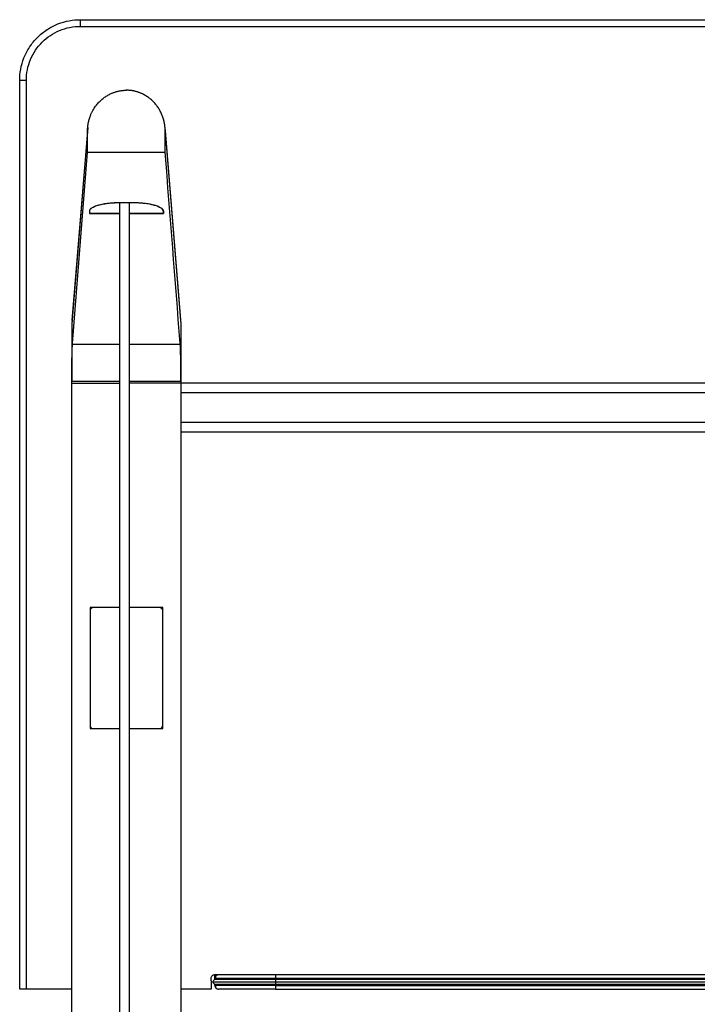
# Model space of a CAD drawing. Header units: millimetres. Extents: x -1402 to 198, y 625 to 2250.
# Tile 3 of 4: x -1402 to -843, y 1437 to 2250. Entities that reach past the tile are written whole.
import ezdxf

# ---------------------------------------------------------------- set-up
doc = ezdxf.new("R2010")
doc.units = ezdxf.units.MM

msp = doc.modelspace()

# ---------------------------------------------------------------- linework, layer by layer
at = {"color": 7, "linetype": 'Continuous', "lineweight": 25}
for p, q in [((-1351.88, 2249.62), (148.12, 2249.62)), ((-1351.88, 2244.12), (148.12, 2244.12)), ((-1401.88, 1449.63), (-1401.88, 2199.62)), ((-1396.38, 1449.63), (-1396.38, 2199.62)), ((-1313.67, 2191.43), (-1314.1, 2191.43)), ((-1345.88, 2157.92), (-1358.89, 1998.78)), ((-1345.77, 2160.75), (-1358.79, 2001.39)), ((-1345.88, 2140.43), (-1345.88, 2157.92)), ((-1268.98, 2001.39), (-1282, 2160.75)), ((-1281.88, 2140.43), (-1281.88, 2157.92)), ((-1281.88, 2157.92), (-1268.89, 1998.78)), ((-1358.29, 1982.55), (-1345.88, 2140.43)), ((-1345.88, 2140.43), (-1281.88, 2140.43)), ((-1319.39, 2098.72), (-1308.39, 2098.72)), ((-1308.39, 2098.5), (-1319.39, 2098.5)), ((-1319.39, 775.82), (-1319.39, 2098.44)), ((-1311.39, 2098.44), (-1319.39, 2098.44)), ((-1311.39, 775.82), (-1311.39, 2098.44)), ((-1344.39, 2091.7), (-1344.39, 2089.76)), ((-1344.39, 2089.75), (-1344.39, 2089.76)), ((-1344.39, 2089.76), (-1319.39, 2089.76)), ((-1319.39, 2089.75), (-1344.39, 2089.75)), ((-1311.39, 2089.76), (-1283.39, 2089.76)), ((-1283.39, 2089.75), (-1311.39, 2089.75)), ((-1283.39, 2089.76), (-1283.39, 2091.7)), ((-1283.39, 2091.54), (-1283.39, 2089.75)), ((-1358.66, 2001.38), (-1358.89, 1998.99)), ((-1358.89, 1998.78), (-1358.88, 1951.28)), ((-1269.11, 2001.38), (-1268.89, 1998.99)), ((-1268.89, 1998.78), (-1268.89, 922.98)), ((-1358.35, 1981.79), (-1358.29, 1982.55)), ((-1269.42, 1981.79), (-1269.48, 1982.55)), ((-1358.89, 875.48), (-1358.89, 1951.28)), ((-1358.89, 1949.63), (-1319.39, 1949.63)), ((107.62, 1949.63), (-1311.39, 1949.63)), ((65.12, 1941.63), (-1268.89, 1941.63)), ((-1268.89, 1917.63), (65.12, 1917.63)), ((-1268.89, 1909.63), (65.12, 1909.63)), ((-1343.88, 1764.63), (-1343.88, 1762.08)), ((-1341.23, 1764.63), (-1343.88, 1764.63)), ((-1319.39, 1764.63), (-1340.88, 1764.63)), ((-1286.88, 1764.63), (-1311.39, 1764.63)), ((-1283.88, 1764.63), (-1286.53, 1764.63)), ((-1283.88, 1761.81), (-1283.88, 1764.63)), ((-1343.88, 1761.63), (-1343.88, 1667.63)), ((-1283.88, 1667.63), (-1283.88, 1761.63)), ((-1343.88, 1667.3), (-1343.88, 1664.63)), ((-1283.88, 1664.63), (-1283.88, 1667.46)), ((-1343.88, 1664.63), (-1341.06, 1664.63)), ((-1340.88, 1664.63), (-1319.39, 1664.63)), ((-1311.39, 1664.63), (-1286.88, 1664.63)), ((-1286.71, 1664.63), (-1283.88, 1664.63)), ((-1243.95, 1455.62), (-1243.95, 1449.63)), ((-1243.89, 1456.54), (-1243.89, 1458.62)), ((-1240.89, 1461.62), (-1237.95, 1461.62)), ((-1240.89, 1457.48), (-1240.89, 1461.62)), ((-1190.89, 1461.62), (-6.89, 1461.62)), ((-1190.89, 1458.62), (-6.89, 1458.62)), ((-6.89, 1457.62), (-1190.89, 1457.62)), ((-1190.89, 1455.62), (-6.89, 1455.62)), ((-1358.89, 1449.63), (-1396.38, 1449.63)), ((-1243.95, 1449.63), (-1268.89, 1449.63)), ((-1240.89, 1452.62), (-1240.89, 1453.62)), ((-1190.89, 1453.62), (-6.89, 1453.62)), ((-1190.89, 1452.62), (-6.89, 1452.62)), ((-1190.89, 1449.62), (-6.89, 1449.62))]:
    msp.add_line(p, q, dxfattribs=at)
at = {"color": 8, "linetype": 'Continuous', "lineweight": 25}
for p, q in [((-1319.39, 2098.72), (-1319.39, 2098.5)), ((-1308.39, 2098.72), (-1308.39, 2098.5)), ((-1358.35, 1981.79), (-1319.39, 1981.79)), ((-1311.39, 1981.79), (-1269.42, 1981.79)), ((-1358.89, 1951.28), (-1319.39, 1951.28)), ((-1311.39, 1951.28), (-1268.89, 1951.28)), ((-1190.89, 1457.62), (-1190.89, 1458.62)), ((-1190.89, 1452.62), (-1190.89, 1453.62))]:
    msp.add_line(p, q, dxfattribs=at)
at = {"color": 7, "linetype": 'Continuous', "lineweight": 25}
for points, knots in [([(-1401.88, 2199.62), (-1401.88, 2202.57), (-1401.62, 2205.63), (-1400.48, 2211.82), (-1399.59, 2214.95), (-1397.16, 2221.11), (-1395.6, 2224.13), (-1391.87, 2229.84), (-1389.68, 2232.54), (-1384.8, 2237.42), (-1382.1, 2239.6), (-1376.39, 2243.34), (-1373.37, 2244.89), (-1367.21, 2247.33), (-1364.08, 2248.22), (-1357.89, 2249.36), (-1354.83, 2249.62), (-1351.88, 2249.62)], [0, 0, 0, 0, 0.125, 0.125, 0.25, 0.25, 0.375, 0.375, 0.5, 0.5, 0.625, 0.625, 0.75, 0.75, 0.875, 0.875, 1, 1, 1, 1]), ([(-1396.38, 2199.62), (-1396.39, 2205.45), (-1395.23, 2211.27), (-1390.77, 2222.03), (-1384.17, 2231.91), (-1374.3, 2238.51), (-1363.53, 2242.97), (-1357.71, 2244.13), (-1351.88, 2244.12)], [0, 0, 0, 0, 0.25, 0.25, 0.5, 0.75, 0.75, 1, 1, 1, 1]), ([(-1351.88, 2249.62), (-1351.88, 2249.62), (-1351.88, 2249.51), (-1351.88, 2249.1), (-1351.88, 2248.93), (-1351.88, 2248.52), (-1351.88, 2248.28), (-1351.88, 2247.74), (-1351.88, 2247.45), (-1351.88, 2246.82), (-1351.88, 2246.49), (-1351.88, 2245.47), (-1351.88, 2244.77), (-1351.88, 2244.12)], [0, 0, 0, 0, 0.25, 0.25, 0.375, 0.375, 0.5, 0.5, 0.625, 0.625, 0.75, 0.75, 1, 1, 1, 1]), ([(-1401.88, 2199.62), (-1401.88, 2199.62), (-1401.77, 2199.62), (-1401.36, 2199.62), (-1401.19, 2199.62), (-1400.78, 2199.62), (-1400.54, 2199.62), (-1400.01, 2199.62), (-1399.71, 2199.62), (-1399.08, 2199.62), (-1398.75, 2199.62), (-1397.73, 2199.62), (-1397.03, 2199.62), (-1396.38, 2199.62)], [0, 0, 0, 0, 0.25, 0.25, 0.375, 0.375, 0.5, 0.5, 0.625, 0.625, 0.75, 0.75, 1, 1, 1, 1]), ([(-1345.88, 2157.92), (-1345.88, 2158.11), (-1345.88, 2158.48), (-1345.87, 2159.05), (-1345.84, 2159.64), (-1345.81, 2160.25), (-1345.76, 2160.88), (-1345.7, 2161.52), (-1345.62, 2162.19), (-1345.53, 2162.87), (-1345.42, 2163.57), (-1345.16, 2165.08), (-1344.61, 2167.4), (-1343.68, 2170.18), (-1342.64, 2172.62), (-1341.58, 2174.67), (-1340.45, 2176.56), (-1339.27, 2178.27), (-1338.06, 2179.81), (-1336.48, 2181.61), (-1334.44, 2183.59), (-1331.87, 2185.61), (-1329.23, 2187.3), (-1327.08, 2188.4), (-1325.49, 2189.08), (-1324.48, 2189.48), (-1323.45, 2189.84), (-1322.42, 2190.17), (-1321.38, 2190.45), (-1320.34, 2190.7), (-1319.29, 2190.92), (-1318.25, 2191.09), (-1317.21, 2191.23), (-1316.17, 2191.33), (-1315.13, 2191.4), (-1314.44, 2191.42), (-1314.1, 2191.42)], [0, 0, 0, 0, 0.0107797, 0.0219297, 0.0334546, 0.0453594, 0.0576487, 0.0703272, 0.0833994, 0.0968697, 0.1107422, 0.125021, 0.1867998, 0.250004, 0.2970555, 0.3421447, 0.3851083, 0.4258109, 0.4641441, 0.5000253, 0.5663178, 0.6302255, 0.6915051, 0.7499784, 0.7713772, 0.7927082, 0.8139604, 0.835123, 0.8561855, 0.8771376, 0.8979692, 0.9186708, 0.9392332, 0.9596477, 0.9799059, 1, 1, 1, 1]), ([(-1281.88, 2157.92), (-1281.89, 2158.13), (-1281.89, 2158.54), (-1281.9, 2159.15), (-1281.93, 2159.76), (-1281.97, 2160.37), (-1282.02, 2160.98), (-1282.07, 2161.59), (-1282.14, 2162.19), (-1282.22, 2162.79), (-1282.31, 2163.39), (-1282.41, 2163.99), (-1282.52, 2164.59), (-1282.65, 2165.18), (-1282.78, 2165.77), (-1282.92, 2166.36), (-1283.08, 2166.95), (-1283.24, 2167.53), (-1283.42, 2168.12), (-1283.6, 2168.7), (-1283.8, 2169.28), (-1284, 2169.85), (-1284.53, 2171.24), (-1285.48, 2173.39), (-1287.04, 2176.18), (-1288.86, 2178.81), (-1290.93, 2181.25), (-1293.23, 2183.5), (-1295.73, 2185.5), (-1298.41, 2187.24), (-1300.62, 2188.37), (-1302.26, 2189.08), (-1303.26, 2189.48), (-1304.27, 2189.83), (-1305.29, 2190.16), (-1306.31, 2190.44), (-1307.34, 2190.69), (-1308.38, 2190.91), (-1309.42, 2191.08), (-1310.47, 2191.23), (-1311.53, 2191.33), (-1312.6, 2191.4), (-1313.31, 2191.42), (-1313.67, 2191.43)], [0, 0, 0, 0, 0.012042, 0.024046, 0.036017, 0.047959, 0.059875, 0.071768, 0.083643, 0.095503, 0.107352, 0.119193, 0.131031, 0.142869, 0.154711, 0.166561, 0.178422, 0.190298, 0.202193, 0.214111, 0.226055, 0.238029, 0.250037, 0.313101, 0.375405, 0.437514, 0.500001, 0.563157, 0.625456, 0.687516, 0.749961, 0.771108, 0.792117, 0.813012, 0.833817, 0.854557, 0.875256, 0.89594, 0.916633, 0.937361, 0.958149, 0.97902, 1, 1, 1, 1]), ([(-1269.48, 1982.55), (-1269.48, 1982.55), (-1269.48, 1982.55), (-1269.48, 1982.55), (-1269.48, 1982.55), (-1269.48, 1982.55), (-1269.48, 1982.55), (-1273.62, 2035.17), (-1277.75, 2087.8), (-1281.88, 2140.43)], [0, 0, 0, 0, 0, 0, 0, 0.000014, 0.000014, 0.000014, 1, 1, 1, 1]), ([(-1319.39, 2098.5), (-1320.85, 2098.5), (-1322.36, 2098.46), (-1325.43, 2098.3), (-1326.98, 2098.18), (-1330.03, 2097.83), (-1331.53, 2097.62), (-1334.37, 2097.09), (-1335.71, 2096.79), (-1338.14, 2096.1), (-1339.23, 2095.73), (-1341.11, 2094.92), (-1341.89, 2094.5), (-1343.14, 2093.63), (-1343.6, 2093.19), (-1344.21, 2092.32), (-1344.36, 2091.89), (-1344.39, 2091.47)], [0, 0, 0, 0, 0.125, 0.125, 0.25, 0.25, 0.375, 0.375, 0.5, 0.5, 0.625, 0.625, 0.75, 0.75, 0.875, 0.875, 1, 1, 1, 1]), ([(-1343.97, 2092.63), (-1343.9, 2092.84), (-1343.65, 2093.56), (-1342.01, 2094.73), (-1339.15, 2096.05), (-1335.24, 2097.18), (-1330.49, 2098.05), (-1325.09, 2098.62), (-1321.29, 2098.69), (-1319.39, 2098.72)], [0, 0, 0, 0, 0.060756, 0.214192, 0.366807, 0.519758, 0.6796, 0.839857, 1, 1, 1, 1]), ([(-1308.39, 2098.72), (-1306.76, 2098.72), (-1304.34, 2098.66), (-1301.98, 2098.49), (-1300.43, 2098.36), (-1299.67, 2098.28), (-1295.92, 2097.84), (-1293.18, 2097.33), (-1288.55, 2096.03), (-1286.7, 2095.25), (-1285.1, 2094.19), (-1284.82, 2093.97), (-1284.32, 2093.53), (-1284.11, 2093.31), (-1283.6, 2092.62), (-1283.42, 2092.16), (-1283.39, 2091.7)], [0, 0, 0, 0, 0.125, 0.1875, 0.1875, 0.25, 0.25, 0.5, 0.5, 0.75, 0.75, 0.8125, 0.8125, 0.875, 0.875, 1, 1, 1, 1]), ([(-1283.39, 2091.47), (-1283.41, 2091.89), (-1283.57, 2092.32), (-1284.18, 2093.19), (-1284.64, 2093.63), (-1285.88, 2094.5), (-1286.67, 2094.92), (-1288.54, 2095.73), (-1289.64, 2096.1), (-1292.07, 2096.79), (-1293.41, 2097.09), (-1296.25, 2097.62), (-1297.74, 2097.83), (-1300.79, 2098.18), (-1302.34, 2098.3), (-1305.41, 2098.46), (-1306.93, 2098.5), (-1308.39, 2098.5)], [0, 0, 0, 0, 0.125, 0.125, 0.25, 0.25, 0.375, 0.375, 0.5, 0.5, 0.625, 0.625, 0.75, 0.75, 0.875, 0.875, 1, 1, 1, 1]), ([(-1358.89, 1998.99), (-1358.89, 1998.97), (-1358.89, 1998.93), (-1358.89, 1998.89), (-1358.89, 1998.85), (-1358.89, 1998.83), (-1358.89, 1998.81), (-1358.89, 1998.8), (-1358.89, 1998.79), (-1358.89, 1998.78), (-1358.89, 1998.78)], [0, 0, 0, 0, 0.249877, 0.501259, 0.701779, 0.776981, 0.85233, 0.927525, 0.981375, 1, 1, 1, 1]), ([(-1268.89, 1998.99), (-1268.89, 1998.96), (-1268.89, 1998.91), (-1268.89, 1998.86), (-1268.89, 1998.83), (-1268.89, 1998.8), (-1268.89, 1998.79), (-1268.89, 1998.78)], [0, 0, 0, 0, 0.399969, 0.640026, 0.784086, 0.892043, 1, 1, 1, 1]), ([(-1358.88, 1951.28), (-1358.88, 1951.47), (-1358.88, 1951.85), (-1358.88, 1952.42), (-1358.88, 1952.99), (-1358.88, 1953.56), (-1358.88, 1954.12), (-1358.88, 1954.68), (-1358.88, 1955.25), (-1358.88, 1955.81), (-1358.87, 1956.36), (-1358.87, 1956.92), (-1358.87, 1957.48), (-1358.87, 1958.03), (-1358.86, 1958.58), (-1358.86, 1959.13), (-1358.86, 1959.68), (-1358.85, 1960.22), (-1358.85, 1960.77), (-1358.84, 1961.94), (-1358.83, 1963.71), (-1358.8, 1966.02), (-1358.77, 1968.23), (-1358.74, 1970.33), (-1358.7, 1972.32), (-1358.66, 1974.16), (-1358.61, 1975.86), (-1358.57, 1977.12), (-1358.54, 1978.01), (-1358.52, 1978.61), (-1358.5, 1979.18), (-1358.47, 1979.71), (-1358.45, 1980.2), (-1358.42, 1980.65), (-1358.4, 1981.07), (-1358.37, 1981.45), (-1358.36, 1981.68), (-1358.35, 1981.79)], [0, 0, 0, 0, 0.013992, 0.027949, 0.041875, 0.055775, 0.069653, 0.083513, 0.09736, 0.111198, 0.125031, 0.138864, 0.152701, 0.166548, 0.180407, 0.194283, 0.208182, 0.222107, 0.236062, 0.250052, 0.312746, 0.375039, 0.437331, 0.500024, 0.562707, 0.624994, 0.687287, 0.749987, 0.777927, 0.805746, 0.833477, 0.861156, 0.888818, 0.916498, 0.944232, 0.972054, 1, 1, 1, 1]), ([(-1268.89, 1951.28), (-1268.89, 1951.46), (-1268.89, 1951.83), (-1268.89, 1952.38), (-1268.89, 1952.93), (-1268.89, 1953.48), (-1268.89, 1954.04), (-1268.89, 1954.6), (-1268.89, 1955.16), (-1268.89, 1955.72), (-1268.9, 1956.28), (-1268.9, 1956.84), (-1268.9, 1957.4), (-1268.9, 1957.97), (-1268.91, 1958.53), (-1268.91, 1959.09), (-1268.91, 1959.66), (-1268.92, 1960.22), (-1268.92, 1960.78), (-1268.93, 1961.34), (-1268.93, 1961.89), (-1268.93, 1962.45), (-1268.94, 1963), (-1268.94, 1963.55), (-1268.95, 1964.1), (-1268.96, 1964.64), (-1268.96, 1965.18), (-1268.97, 1965.72), (-1268.97, 1966.25), (-1268.98, 1966.78), (-1268.99, 1967.3), (-1269, 1967.82), (-1269, 1968.33), (-1269.01, 1968.83), (-1269.02, 1969.33), (-1269.03, 1969.83), (-1269.03, 1970.31), (-1269.04, 1970.8), (-1269.05, 1971.3), (-1269.06, 1971.81), (-1269.07, 1972.33), (-1269.09, 1972.86), (-1269.1, 1973.4), (-1269.11, 1973.95), (-1269.13, 1974.5), (-1269.14, 1975.06), (-1269.15, 1975.62), (-1269.17, 1976.17), (-1269.19, 1976.73), (-1269.21, 1977.27), (-1269.22, 1977.81), (-1269.24, 1978.33), (-1269.26, 1978.84), (-1269.28, 1979.34), (-1269.3, 1979.81), (-1269.33, 1980.26), (-1269.35, 1980.69), (-1269.37, 1981.09), (-1269.4, 1981.46), (-1269.41, 1981.68), (-1269.42, 1981.79)], [0, 0, 0, 0, 0.013371, 0.026815, 0.040332, 0.05392, 0.067578, 0.081303, 0.095095, 0.108951, 0.12287, 0.13685, 0.15089, 0.164987, 0.179139, 0.193345, 0.207603, 0.221909, 0.236263, 0.250662, 0.265104, 0.279586, 0.294107, 0.308663, 0.323253, 0.337874, 0.352524, 0.367199, 0.381899, 0.396619, 0.411358, 0.426113, 0.440881, 0.45566, 0.470447, 0.48524, 0.500036, 0.514867, 0.530392, 0.546609, 0.563513, 0.581097, 0.599357, 0.618282, 0.637866, 0.658097, 0.678965, 0.700455, 0.722553, 0.745244, 0.768509, 0.792328, 0.816682, 0.841547, 0.866899, 0.892711, 0.918957, 0.945608, 0.972633, 1, 1, 1, 1]), ([(-1340.88, 1764.63), (-1341.24, 1764.63), (-1341.62, 1764.57), (-1342.36, 1764.27), (-1342.71, 1764.04), (-1343.3, 1763.46), (-1343.53, 1763.1), (-1343.82, 1762.37), (-1343.88, 1761.98), (-1343.88, 1761.63)], [0, 0, 0, 0, 0.25, 0.25, 0.5, 0.5, 0.75, 0.75, 1, 1, 1, 1]), ([(-1283.88, 1761.63), (-1283.88, 1761.98), (-1283.95, 1762.37), (-1284.24, 1763.1), (-1284.47, 1763.46), (-1285.06, 1764.04), (-1285.41, 1764.27), (-1286.15, 1764.57), (-1286.53, 1764.63), (-1286.88, 1764.63)], [0, 0, 0, 0, 0.25, 0.25, 0.5, 0.5, 0.75, 0.75, 1, 1, 1, 1]), ([(-1343.88, 1667.63), (-1343.88, 1667.28), (-1343.82, 1666.9), (-1343.53, 1666.16), (-1343.3, 1665.8), (-1342.71, 1665.22), (-1342.36, 1664.99), (-1341.62, 1664.69), (-1341.24, 1664.63), (-1340.88, 1664.63)], [0, 0, 0, 0, 0.25, 0.25, 0.5, 0.5, 0.75, 0.75, 1, 1, 1, 1]), ([(-1286.88, 1664.63), (-1286.53, 1664.63), (-1286.15, 1664.69), (-1285.41, 1664.99), (-1285.06, 1665.22), (-1284.47, 1665.8), (-1284.24, 1666.16), (-1283.95, 1666.9), (-1283.88, 1667.28), (-1283.88, 1667.63)], [0, 0, 0, 0, 0.25, 0.25, 0.5, 0.5, 0.75, 0.75, 1, 1, 1, 1]), ([(-1243.89, 1458.62), (-1243.89, 1458.98), (-1243.82, 1459.36), (-1243.53, 1460.1), (-1243.3, 1460.45), (-1242.71, 1461.04), (-1242.36, 1461.27), (-1241.62, 1461.56), (-1241.24, 1461.62), (-1240.89, 1461.62)], [0, 0, 0, 0, 0.25, 0.25, 0.5, 0.5, 0.75, 0.75, 1, 1, 1, 1]), ([(-1239.92, 1457.62), (-1240.25, 1457.6), (-1240.9, 1457.54), (-1241.79, 1457.07), (-1242.42, 1456.37), (-1242.56, 1455.87), (-1242.63, 1455.62)], [0, 0, 0, 0, 0.244109, 0.496239, 0.75033, 1, 1, 1, 1]), ([(-1242.63, 1455.62), (-1242.56, 1455.38), (-1242.42, 1454.87), (-1241.79, 1454.17), (-1240.9, 1453.7), (-1240.25, 1453.65), (-1239.92, 1453.62)], [0, 0, 0, 0, 0.24967, 0.503761, 0.755891, 1, 1, 1, 1]), ([(-1240.89, 1458.62), (-1240.89, 1458.98), (-1240.82, 1459.36), (-1240.53, 1460.1), (-1240.3, 1460.45), (-1239.71, 1461.04), (-1239.36, 1461.27), (-1238.62, 1461.56), (-1238.24, 1461.62), (-1237.89, 1461.62)], [0, 0, 0, 0, 0.25, 0.25, 0.5, 0.5, 0.75, 0.75, 1, 1, 1, 1]), ([(-1240.89, 1458.62), (-1240.89, 1458.62), (-1239.59, 1458.62), (-1234.57, 1458.62), (-1227.16, 1458.62), (-1216.07, 1458.62), (-1203.97, 1458.62), (-1197.43, 1458.62), (-1190.89, 1458.62)], [0, 0, 0, 0, 0.25, 0.25, 0.5, 0.75, 0.75, 1, 1, 1, 1]), ([(-1238.99, 1461.41), (-1239.25, 1461.28), (-1239.78, 1461), (-1240.21, 1460.28), (-1240.31, 1459.45), (-1240.05, 1458.9), (-1239.92, 1458.62)], [0, 0, 0, 0, 0.246883, 0.497393, 0.749174, 1, 1, 1, 1]), ([(-1190.89, 1457.62), (-1192.74, 1457.62), (-1196.18, 1457.62), (-1200.85, 1457.62), (-1204.63, 1457.62), (-1207.64, 1457.62), (-1211.42, 1457.62), (-1216.18, 1457.62), (-1221.71, 1457.62), (-1226.56, 1457.62), (-1229.83, 1457.62), (-1232.02, 1457.62), (-1233.58, 1457.62), (-1235.31, 1457.62), (-1237.08, 1457.62), (-1238.75, 1457.62), (-1239.52, 1457.62), (-1239.92, 1457.62)], [0, 0, 0, 0, 0.081123, 0.149962, 0.206511, 0.250765, 0.288051, 0.383851, 0.481976, 0.57903, 0.667092, 0.699278, 0.740786, 0.791615, 0.851763, 0.921224, 1, 1, 1, 1]), ([(-1237.89, 1461.62), (-1237.89, 1461.62), (-1236.66, 1461.62), (-1231.95, 1461.62), (-1224.99, 1461.62), (-1214.55, 1461.62), (-1203.19, 1461.62), (-1197.04, 1461.62), (-1190.89, 1461.62)], [0, 0, 0, 0, 0.25, 0.25, 0.5, 0.75, 0.75, 1, 1, 1, 1]), ([(-1190.89, 1461.62), (-1190.89, 1461.62), (-1190.89, 1461.56), (-1190.89, 1461.27), (-1190.89, 1461.04), (-1190.89, 1460.45), (-1190.89, 1460.1), (-1190.89, 1459.36), (-1190.89, 1458.98), (-1190.89, 1458.62)], [0, 0, 0, 0, 0.25, 0.25, 0.5, 0.5, 0.75, 0.75, 1, 1, 1, 1]), ([(-1396.38, 1449.63), (-1397.03, 1449.63), (-1397.73, 1449.63), (-1398.75, 1449.63), (-1399.08, 1449.63), (-1399.71, 1449.63), (-1400.01, 1449.63), (-1400.54, 1449.63), (-1400.78, 1449.63), (-1401.19, 1449.63), (-1401.36, 1449.63), (-1401.77, 1449.63), (-1401.88, 1449.63), (-1401.88, 1449.63)], [0, 0, 0, 0, 0.25, 0.25, 0.375, 0.375, 0.5, 0.5, 0.625, 0.625, 0.75, 0.75, 1, 1, 1, 1]), ([(-1239.83, 1452.62), (-1240.06, 1452.62), (-1240.77, 1452.62), (-1240.84, 1452.62), (-1240.89, 1452.62)], [0, 0, 0, 0, 0.32943, 1, 1, 1, 1]), ([(-1240.89, 1452.62), (-1240.89, 1452.27), (-1240.82, 1451.89), (-1240.53, 1451.15), (-1240.3, 1450.79), (-1239.71, 1450.21), (-1239.36, 1449.98), (-1238.62, 1449.69), (-1238.24, 1449.62), (-1237.89, 1449.62)], [0, 0, 0, 0, 0.25, 0.25, 0.5, 0.5, 0.75, 0.75, 1, 1, 1, 1]), ([(-1239.92, 1452.62), (-1240.05, 1452.35), (-1240.31, 1451.8), (-1240.21, 1450.96), (-1239.78, 1450.24), (-1239.25, 1449.97), (-1238.99, 1449.83)], [0, 0, 0, 0, 0.2508262, 0.5026069, 0.7531173, 1, 1, 1, 1]), ([(-1239.92, 1453.62), (-1239.52, 1453.62), (-1238.75, 1453.62), (-1237.08, 1453.62), (-1235.31, 1453.62), (-1233.58, 1453.62), (-1232.02, 1453.62), (-1229.83, 1453.62), (-1226.56, 1453.62), (-1221.71, 1453.62), (-1216.18, 1453.62), (-1211.42, 1453.62), (-1207.64, 1453.62), (-1204.63, 1453.62), (-1200.85, 1453.62), (-1196.18, 1453.62), (-1192.74, 1453.62), (-1190.89, 1453.62)], [0, 0, 0, 0, 0.078776, 0.148237, 0.208385, 0.259214, 0.300722, 0.332908, 0.42097, 0.518024, 0.616149, 0.711949, 0.749235, 0.793489, 0.850038, 0.918877, 1, 1, 1, 1]), ([(-1190.89, 1449.62), (-1197.04, 1449.62), (-1203.19, 1449.62), (-1214.55, 1449.62), (-1224.99, 1449.62), (-1231.95, 1449.62), (-1236.66, 1449.62), (-1237.89, 1449.62), (-1237.89, 1449.62)], [0, 0, 0, 0, 0.25, 0.25, 0.5, 0.75, 0.75, 1, 1, 1, 1]), ([(-1190.89, 1452.62), (-1190.89, 1452.27), (-1190.89, 1451.89), (-1190.89, 1451.15), (-1190.89, 1450.79), (-1190.89, 1450.21), (-1190.89, 1449.98), (-1190.89, 1449.69), (-1190.89, 1449.62), (-1190.89, 1449.62)], [0, 0, 0, 0, 0.25, 0.25, 0.5, 0.5, 0.75, 0.75, 1, 1, 1, 1])]:
    msp.add_open_spline(points, degree=3, knots=knots, dxfattribs=at)
for points in [[(-1314.1, 2191.42), (-1313.96, 2191.43), (-1313.81, 2191.43), (-1313.67, 2191.43)], [(-1243.89, 1456.54), (-1243.93, 1456.23), (-1243.95, 1455.93), (-1243.95, 1455.62)]]:
    msp.add_open_spline(points, degree=3, dxfattribs=at)
at = {"color": 8, "linetype": 'Continuous', "lineweight": 25}
for points, knots in [([(-1242.51, 1455.62), (-1242.46, 1455.62), (-1242.27, 1455.62), (-1240.79, 1455.62), (-1238.12, 1455.62), (-1234.35, 1455.62), (-1229.67, 1455.62), (-1224.25, 1455.62), (-1218.28, 1455.62), (-1211.9, 1455.62), (-1205.12, 1455.62), (-1198.07, 1455.62), (-1193.28, 1455.62), (-1190.89, 1455.62)], [0, 0, 0, 0, 0.032211, 0.131832, 0.231451, 0.331072, 0.430693, 0.530311, 0.62425, 0.718191, 0.812126, 0.906064, 1, 1, 1, 1]), ([(-1190.89, 1457.62), (-1190.89, 1457.62), (-1190.89, 1457.58), (-1190.89, 1457.39), (-1190.89, 1457.23), (-1190.89, 1456.84), (-1190.89, 1456.61), (-1190.89, 1456.11), (-1190.89, 1455.86), (-1190.89, 1455.62)], [0, 0, 0, 0, 0.25, 0.25, 0.5, 0.5, 0.75, 0.75, 1, 1, 1, 1]), ([(-1190.89, 1455.62), (-1190.89, 1455.39), (-1190.89, 1455.13), (-1190.89, 1454.64), (-1190.89, 1454.4), (-1190.89, 1454.01), (-1190.89, 1453.86), (-1190.89, 1453.67), (-1190.89, 1453.62), (-1190.89, 1453.62)], [0, 0, 0, 0, 0.25, 0.25, 0.5, 0.5, 0.75, 0.75, 1, 1, 1, 1]), ([(-1190.89, 1452.62), (-1193.07, 1452.62), (-1197.43, 1452.62), (-1203.86, 1452.62), (-1210.07, 1452.62), (-1215.96, 1452.62), (-1221.41, 1452.62), (-1226.35, 1452.62), (-1230.66, 1452.62), (-1234.31, 1452.62), (-1237.19, 1452.62), (-1239.05, 1452.62), (-1239.63, 1452.62), (-1239.83, 1452.62)], [0, 0, 0, 0, 0.095155, 0.190319, 0.285472, 0.380632, 0.4758, 0.570951, 0.666102, 0.76127, 0.856429, 0.951583, 1, 1, 1, 1])]:
    msp.add_open_spline(points, degree=3, knots=knots, dxfattribs=at)

doc.saveas('drawing.dxf')
